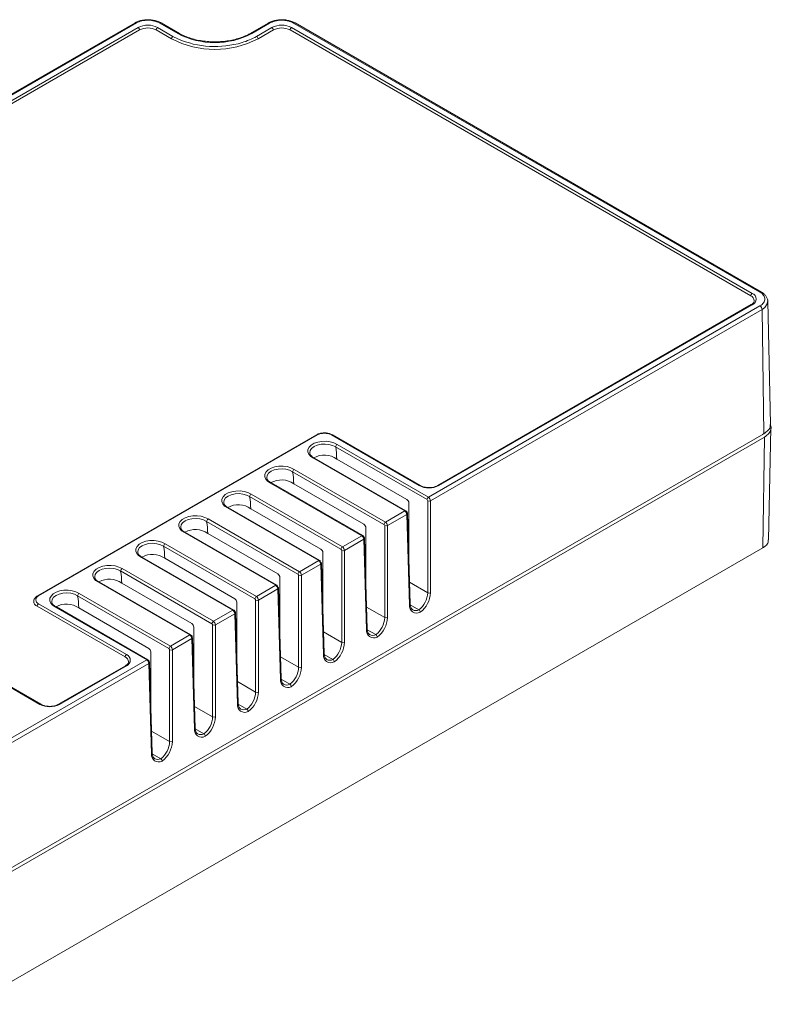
# Model space of a CAD drawing. Header units: millimetres. Extents: x 8 to 153, y 26 to 129.
# Tile 3 of 3: x 76 to 153, y 29 to 129. Entities that reach past the tile are written whole.
import ezdxf

# ---------------------------------------------------------------- set-up
doc = ezdxf.new("R2010")
doc.units = ezdxf.units.MM

msp = doc.modelspace()

# ---------------------------------------------------------------- linework, layer by layer
at = {"color": 7, "linetype": 'Continuous', "lineweight": 15}
for p, q in [((88.195, 128.697), (55.631, 109.898)), ((88.342, 128.68), (55.781, 109.883)), ((57.837, 110.495), (88.511, 128.203)), ((88.652, 127.958), (57.978, 110.25)), ((91.905, 127.06), (90.35, 127.958)), ((90.491, 128.203), (92.047, 127.305)), ((92.545, 127.593), (90.707, 128.654)), ((92.695, 127.608), (90.857, 128.669)), ((101.69, 128.651), (99.883, 127.608)), ((101.837, 128.634), (100.033, 127.593)), ((100.532, 127.305), (102.088, 128.203)), ((102.229, 127.958), (100.673, 127.06)), ((150.666, 100.976), (103.926, 127.958)), ((104.067, 128.203), (150.807, 101.221)), ((151.589, 101.345), (104.283, 128.654)), ((151.739, 101.36), (104.433, 128.669)), ((117.956, 80.538), (151.589, 99.953)), ((150.707, 100.088), (118.902, 81.727)), ((150.807, 100.078), (119.002, 81.717)), ((152.655, 87.928), (152.388, 100.423)), ((151.801, 99.59), (118.167, 80.174)), ((151.99, 86.984), (151.801, 99.59)), ((78.555, 59.51), (25.027, 90.411)), ((78.655, 59.52), (25.127, 90.421)), ((151.99, 86.984), (75.07, 42.579)), ((152.465, 76.2), (152.708, 87.548)), ((74.927, 42.126), (152.051, 86.649)), ((106.598, 86.87), (78.314, 70.542)), ((106.698, 86.86), (78.414, 70.532)), ((117.022, 81.717), (108.112, 86.86)), ((117.122, 81.727), (108.212, 86.87)), ((151.88, 75.398), (152.051, 86.649)), ((117.815, 80.296), (108.549, 85.644)), ((108.695, 85.884), (117.956, 80.538)), ((115.557, 79.153), (106.296, 84.499)), ((115.657, 79.162), (106.393, 84.51)), ((108.664, 84.412), (115.767, 80.312)), ((113.452, 77.777), (104.186, 83.126)), ((104.333, 83.365), (113.593, 78.019)), ((111.194, 76.634), (101.933, 81.98)), ((111.294, 76.644), (102.03, 81.992)), ((104.301, 81.894), (111.404, 77.793)), ((109.089, 75.258), (99.824, 80.607)), ((99.97, 80.847), (109.231, 75.5)), ((115.975, 74.035), (115.975, 79.947)), ((117.884, 70.843), (117.884, 80.174)), ((118.167, 80.174), (118.167, 70.843)), ((106.831, 74.115), (97.57, 79.461)), ((106.931, 74.125), (97.667, 79.473)), ((99.938, 79.375), (107.041, 75.275)), ((113.593, 78.019), (115.557, 79.153)), ((104.726, 72.74), (95.461, 78.088)), ((95.607, 78.328), (104.868, 72.982)), ((115.77, 78.79), (113.804, 77.655)), ((116.048, 69.619), (115.77, 78.79)), ((116.106, 69.704), (115.829, 78.875)), ((102.468, 71.597), (93.208, 76.943)), ((102.568, 71.607), (93.304, 76.955)), ((111.612, 71.516), (111.612, 77.428)), ((113.521, 68.324), (113.521, 77.655)), ((113.804, 77.655), (113.804, 68.324)), ((95.575, 76.856), (102.678, 72.756)), ((109.231, 75.5), (111.194, 76.634)), ((111.407, 76.271), (109.441, 75.137)), ((111.685, 67.101), (111.407, 76.271)), ((111.743, 67.185), (111.466, 76.356)), ((151.88, 75.398), (71.639, 29.076)), ((100.363, 70.221), (91.098, 75.57)), ((91.244, 75.809), (100.505, 70.463)), ((109.159, 65.806), (109.159, 75.137)), ((109.441, 75.137), (109.441, 65.806)), ((115.921, 75.82), (115.975, 75.851)), ((98.106, 69.078), (88.845, 74.424)), ((98.206, 69.088), (88.941, 74.436)), ((91.212, 74.338), (98.315, 70.237)), ((104.868, 72.982), (106.831, 74.115)), ((107.249, 68.998), (107.249, 74.909)), ((96.001, 67.702), (86.735, 73.051)), ((86.881, 73.291), (96.142, 67.944)), ((107.045, 73.753), (105.079, 72.618)), ((107.322, 64.582), (107.045, 73.753)), ((107.38, 64.667), (107.103, 73.838)), ((111.558, 73.302), (111.612, 73.333)), ((102.887, 66.479), (102.887, 72.391)), ((104.796, 63.287), (104.796, 72.618)), ((105.079, 72.618), (105.079, 63.287)), ((93.743, 66.559), (84.482, 71.906)), ((93.843, 66.569), (84.579, 71.917)), ((86.849, 71.819), (93.952, 67.719)), ((100.505, 70.463), (102.468, 71.597)), ((102.682, 71.234), (100.716, 70.099)), ((102.959, 62.063), (102.682, 71.234)), ((103.017, 62.148), (102.74, 71.319)), ((91.638, 65.184), (82.372, 70.533)), ((82.518, 70.772), (91.779, 65.426)), ((100.433, 60.768), (100.433, 70.099)), ((100.716, 70.099), (100.716, 60.768)), ((107.195, 70.783), (107.249, 70.814)), ((87.182, 64.327), (78.272, 69.471)), ((78.414, 69.716), (87.323, 64.572)), ((89.38, 64.041), (80.119, 69.387)), ((89.48, 64.051), (80.216, 69.399)), ((82.487, 69.301), (89.59, 65.2)), ((96.142, 67.944), (98.106, 69.078)), ((98.524, 63.96), (98.524, 69.872)), ((116.112, 69.613), (116.986, 69.108)), ((116.333, 69.134), (116.373, 69.109)), ((98.319, 68.716), (96.353, 67.581)), ((98.596, 59.545), (98.319, 68.716)), ((98.655, 59.63), (98.377, 68.8)), ((102.833, 68.264), (102.887, 68.296)), ((94.161, 61.442), (94.161, 67.354)), ((96.07, 58.25), (96.07, 67.581)), ((96.353, 67.581), (96.353, 58.25)), ((111.749, 67.094), (112.623, 66.59)), ((91.779, 65.426), (93.743, 66.559)), ((93.956, 66.197), (91.99, 65.062)), ((94.233, 57.026), (93.956, 66.197)), ((94.292, 57.111), (94.015, 66.282)), ((111.97, 66.615), (112.01, 66.59)), ((91.707, 55.731), (91.707, 65.062)), ((91.99, 65.062), (91.99, 55.731)), ((98.47, 65.746), (98.524, 65.777)), ((74.669, 55.549), (89.38, 64.041)), ((89.798, 58.923), (89.798, 64.835)), ((107.387, 64.576), (108.261, 64.071)), ((107.607, 64.097), (107.647, 64.071)), ((89.593, 63.678), (74.881, 55.185)), ((87.223, 63.439), (80.435, 59.52)), ((87.323, 63.429), (80.535, 59.51)), ((89.87, 54.507), (89.593, 63.678)), ((89.929, 54.592), (89.652, 63.763)), ((94.107, 63.227), (94.161, 63.258)), ((103.024, 62.057), (103.898, 61.553)), ((103.244, 61.578), (103.284, 61.553)), ((89.744, 60.709), (89.798, 60.74)), ((98.661, 59.539), (99.535, 59.034)), ((98.881, 59.059), (98.921, 59.034)), ((94.298, 57.02), (95.172, 56.515)), ((94.519, 56.541), (94.558, 56.516)), ((89.935, 54.501), (90.809, 53.997)), ((90.156, 54.022), (90.195, 53.997))]:
    msp.add_line(p, q, dxfattribs=at)
at = {"color": 8, "linetype": 'Continuous', "lineweight": 15}
for p, q in [((92.047, 127.305), (92.523, 127.058)), ((106.834, 74.117), (106.973, 74.036)), ((107.045, 73.916), (107.049, 73.756)), ((102.471, 71.598), (102.61, 71.518)), ((102.682, 71.397), (102.687, 71.237)), ((116.039, 71.908), (117.884, 70.843)), ((111.677, 69.389), (113.521, 68.324)), ((107.314, 66.871), (109.159, 65.806)), ((102.951, 64.352), (104.796, 63.287)), ((98.588, 61.833), (100.433, 60.768)), ((94.225, 59.315), (96.07, 58.25)), ((89.862, 56.796), (91.707, 55.731))]:
    msp.add_line(p, q, dxfattribs=at)
at = {"color": 144, "linetype": 'Continuous', "lineweight": 0}
for p, q in [((151.841, 86.891), (151.95, 86.96)), ((151.841, 86.898), (151.841, 86.891))]:
    msp.add_line(p, q, dxfattribs=at)
at = {"color": 7, "linetype": 'Continuous', "lineweight": 15, "flags": 128}
for points in [[(90.857, 128.669), (90.855, 128.67), (90.854, 128.671)], [(104.433, 128.669), (104.432, 128.67), (104.43, 128.671)], [(106.296, 84.499), (106.014, 84.683), (105.82, 84.902), (105.727, 85.143), (105.74, 85.389), (105.859, 85.625), (106.076, 85.837), (106.377, 86.011), (106.744, 86.136), (107.154, 86.205), (107.58, 86.212), (107.996, 86.159), (108.376, 86.047), (108.695, 85.884)], [(101.933, 81.98), (101.651, 82.165), (101.457, 82.384), (101.364, 82.624), (101.377, 82.87), (101.496, 83.106), (101.713, 83.318), (102.014, 83.492), (102.381, 83.618), (102.791, 83.686), (103.217, 83.694), (103.633, 83.64), (104.013, 83.528), (104.333, 83.365)], [(97.57, 79.461), (97.288, 79.646), (97.094, 79.865), (97.001, 80.105), (97.014, 80.351), (97.133, 80.588), (97.35, 80.8), (97.652, 80.974), (98.019, 81.099), (98.428, 81.168), (98.854, 81.175), (99.27, 81.121), (99.65, 81.009), (99.97, 80.847)], [(93.208, 76.943), (92.925, 77.127), (92.731, 77.347), (92.638, 77.587), (92.651, 77.833), (92.77, 78.069), (92.987, 78.281), (93.289, 78.455), (93.656, 78.58), (94.065, 78.649), (94.491, 78.657), (94.908, 78.603), (95.287, 78.491), (95.607, 78.328)], [(88.845, 74.424), (88.562, 74.609), (88.369, 74.828), (88.275, 75.068), (88.289, 75.314), (88.407, 75.551), (88.624, 75.762), (88.926, 75.936), (89.293, 76.062), (89.702, 76.13), (90.129, 76.138), (90.545, 76.084), (90.924, 75.972), (91.244, 75.809)], [(84.482, 71.906), (84.2, 72.09), (84.006, 72.309), (83.912, 72.549), (83.926, 72.796), (84.045, 73.032), (84.262, 73.244), (84.563, 73.418), (84.93, 73.543), (85.34, 73.612), (85.766, 73.619), (86.182, 73.566), (86.562, 73.454), (86.881, 73.291)], [(80.119, 69.387), (79.837, 69.571), (79.643, 69.791), (79.55, 70.031), (79.563, 70.277), (79.682, 70.513), (79.899, 70.725), (80.2, 70.899), (80.567, 71.025), (80.977, 71.093), (81.403, 71.101), (81.819, 71.047), (82.199, 70.935), (82.518, 70.772)]]:
    msp.add_lwpolyline(points, dxfattribs=at)
at = {"color": 8, "linetype": 'Continuous', "lineweight": 15, "flags": 128}
for points in [[(152.363, 100.41), (152.337, 100.149), (152.078, 99.791), (151.801, 99.59), (151.801, 99.59), (151.801, 99.59)], [(108.55, 85.641), (108.242, 85.796), (107.873, 85.898), (107.47, 85.938), (107.064, 85.913), (106.684, 85.827), (106.358, 85.684), (106.112, 85.497), (105.962, 85.277), (105.919, 85.075)], [(104.187, 83.123), (103.879, 83.278), (103.51, 83.379), (103.107, 83.419), (102.701, 83.395), (102.321, 83.308), (101.996, 83.166), (101.749, 82.978), (101.599, 82.759), (101.556, 82.556)], [(99.824, 80.604), (99.516, 80.759), (99.147, 80.86), (98.745, 80.9), (98.338, 80.876), (97.958, 80.79), (97.633, 80.647), (97.386, 80.459), (97.236, 80.24), (97.193, 80.038)], [(95.461, 78.085), (95.153, 78.24), (94.784, 78.342), (94.382, 78.382), (93.975, 78.358), (93.595, 78.271), (93.27, 78.129), (93.023, 77.941), (92.873, 77.721), (92.831, 77.519)], [(91.098, 75.567), (90.79, 75.722), (90.421, 75.823), (90.019, 75.863), (89.613, 75.839), (89.233, 75.752), (88.907, 75.61), (88.66, 75.422), (88.51, 75.203), (88.468, 75)], [(86.735, 73.048), (86.427, 73.203), (86.059, 73.304), (85.656, 73.344), (85.25, 73.32), (84.87, 73.234), (84.544, 73.091), (84.297, 72.903), (84.148, 72.684), (84.105, 72.482)], [(82.373, 70.53), (82.065, 70.685), (81.696, 70.786), (81.293, 70.826), (80.887, 70.802), (80.507, 70.715), (80.181, 70.573), (79.935, 70.385), (79.785, 70.165), (79.742, 69.963)]]:
    msp.add_lwpolyline(points, dxfattribs=at)
at = {"color": 144, "linetype": 'Continuous', "lineweight": 0, "flags": 128}
for points in [[(107.045, 73.916), (107.069, 73.899), (107.088, 73.88), (107.099, 73.858), (107.103, 73.836), (107.099, 73.813), (107.088, 73.791), (107.069, 73.771), (107.045, 73.753)], [(102.682, 71.397), (102.707, 71.38), (102.725, 71.361), (102.736, 71.339), (102.74, 71.317), (102.736, 71.294), (102.725, 71.273), (102.707, 71.252), (102.682, 71.234)]]:
    msp.add_lwpolyline(points, dxfattribs=at)
at = {"color": 7, "linetype": 'Continuous', "lineweight": 15}
for centre, radius, start, end in [((89.501, 126.292), 2.152, 62.60967, 117.39033), ((88.345, 127.944), 0.307, 2.60548, 57.39452), ((89.501, 126.32), 1.844, 62.60967, 117.39033), ((90.657, 127.944), 0.307, 122.60548, 177.39452), ((103.077, 126.292), 2.152, 62.60967, 117.39033), ((101.922, 127.944), 0.307, 2.60548, 57.39452), ((103.077, 126.32), 1.844, 62.60967, 117.39033), ((104.233, 127.944), 0.307, 122.60548, 177.39452), ((92.212, 127.046), 0.307, 122.60548, 177.39452), ((96.289, 135.521), 9.53, 242.60967, 297.39033), ((96.309, 135.863), 9.585, 246.73266, 286.61577), ((96.289, 134.782), 8.106, 242.49143, 297.50857), ((100.366, 127.046), 0.307, 2.60548, 57.39452), ((150.973, 100.962), 0.307, 122.60548, 177.39452), ((150.43, 100.436), 0.589, 4.23464, 66.37453), ((150.59, 100.649), 0.611, 290.78342, 69.21658), ((151.34, 99.564), 0.462, 3.2297, 57.34806), ((107.405, 85.495), 1.537, 62.60967, 117.39033), ((96.501, 83.903), 12.174, 2.39927, 8.21088), ((107.408, 82.629), 2.181, 54.8422, 119.02), ((92.138, 81.384), 12.174, 2.39927, 8.21088), ((103.045, 80.111), 2.181, 54.8422, 119.02), ((118.012, 83.627), 2.152, 242.60967, 297.39033), ((87.775, 78.865), 12.174, 2.39927, 8.21088), ((118.122, 80.278), 0.308, 122.65226, 176.77035), ((117.733, 80.168), 0.152, 2.21203, 57.22066), ((118.026, 80.458), 0.317, 243.52652, 296.47348), ((117.708, 80.151), 0.46, 2.88976, 57.30606), ((98.682, 77.592), 2.181, 54.8422, 119.02), ((115.307, 78.761), 0.465, 3.57021, 57.38873), ((83.412, 76.347), 12.174, 2.39927, 8.21088), ((113.76, 77.76), 0.308, 122.65226, 176.77035), ((113.345, 77.632), 0.46, 2.88976, 57.30606), ((94.319, 75.073), 2.181, 54.8422, 119.02), ((113.37, 77.649), 0.152, 2.21203, 57.22066), ((113.663, 77.939), 0.317, 243.52652, 296.47348), ((110.944, 76.243), 0.465, 3.57021, 57.38873), ((79.049, 73.828), 12.174, 2.39927, 8.21088), ((109.397, 75.241), 0.308, 122.65226, 176.77035), ((109.007, 75.131), 0.152, 2.21203, 57.22066), ((109.3, 75.42), 0.317, 243.52652, 296.47348), ((108.982, 75.113), 0.46, 2.88976, 57.30606), ((89.957, 72.555), 2.181, 54.8422, 119.02), ((74.686, 71.31), 12.174, 2.39927, 8.21088), ((105.034, 72.722), 0.308, 122.65226, 176.77035), ((104.619, 72.595), 0.46, 2.88976, 57.30606), ((85.594, 70.036), 2.181, 54.8422, 119.02), ((104.644, 72.612), 0.152, 2.21203, 57.22066), ((104.937, 72.902), 0.317, 243.52652, 296.47348), ((78.484, 69.99), 0.561, 178.50536, 247.79112), ((78.569, 70.124), 0.437, 110.78342, 249.21658), ((70.324, 68.791), 12.174, 2.39927, 8.21088), ((100.671, 70.204), 0.308, 122.65226, 176.77035), ((100.281, 70.093), 0.152, 2.21203, 57.22066), ((100.574, 70.383), 0.317, 243.52652, 296.47348), ((100.256, 70.076), 0.46, 2.88976, 57.30606), ((115.575, 70.939), 2.311, 307.63042, 357.62372), ((115.549, 70.956), 2.62, 307.04083, 357.51523), ((118.026, 71.127), 0.317, 243.52652, 296.47348), ((78.579, 69.457), 0.307, 122.60548, 177.39452), ((81.231, 67.518), 2.181, 54.8422, 119.02), ((97.855, 68.687), 0.465, 3.57021, 57.38873), ((116.778, 69.515), 0.738, 171.914, 298.2457), ((111.213, 68.42), 2.311, 307.63042, 357.62372), ((111.187, 68.438), 2.62, 307.04083, 357.51523), ((113.663, 68.608), 0.317, 243.52652, 296.47348), ((96.308, 67.685), 0.308, 122.65226, 176.77035), ((95.918, 67.575), 0.152, 2.21203, 57.22066), ((96.211, 67.865), 0.317, 243.52652, 296.47348), ((95.894, 67.557), 0.46, 2.88976, 57.30606), ((112.416, 66.997), 0.738, 171.914, 298.2457), ((93.492, 66.168), 0.465, 3.57021, 57.38873), ((106.85, 65.901), 2.311, 307.63042, 357.62372), ((106.824, 65.919), 2.62, 307.04083, 357.51523), ((109.3, 66.089), 0.317, 243.52652, 296.47348), ((87.489, 64.313), 0.307, 122.60548, 177.39452), ((86.946, 63.787), 0.589, 4.23464, 66.37453), ((87.106, 64.001), 0.611, 290.78342, 69.21658), ((89.129, 63.649), 0.465, 3.57021, 57.38873), ((108.053, 64.478), 0.738, 171.914, 298.2457), ((102.487, 63.383), 2.311, 307.63042, 357.62372), ((102.461, 63.401), 2.62, 307.04083, 357.51523), ((104.937, 63.571), 0.317, 243.52652, 296.47348), ((103.69, 61.959), 0.738, 171.914, 298.2457), ((98.124, 60.864), 2.311, 307.63042, 357.62372), ((98.098, 60.882), 2.62, 307.04083, 357.51523), ((100.574, 61.052), 0.317, 243.52652, 296.47348), ((79.545, 61.421), 2.152, 242.60967, 297.39033), ((99.327, 59.441), 0.738, 171.914, 298.2457), ((93.761, 58.346), 2.311, 307.63042, 357.62372), ((93.735, 58.363), 2.62, 307.04083, 357.51523), ((96.211, 58.534), 0.317, 243.52652, 296.47348), ((94.964, 56.922), 0.738, 171.914, 298.2457), ((89.398, 55.827), 2.311, 307.63042, 357.62372), ((89.372, 55.845), 2.62, 307.04083, 357.51523), ((91.849, 56.015), 0.317, 243.52652, 296.47348), ((90.601, 54.404), 0.738, 171.914, 298.2457)]:
    msp.add_arc(centre, radius, start, end, dxfattribs=at)
at = {"color": 8, "linetype": 'Continuous', "lineweight": 15}
for centre, radius, start, end in [((90.795, 128.53), 0.153, 67.44074, 125.40882), ((104.372, 128.53), 0.153, 67.71976, 125.38413), ((92.633, 127.473), 0.148, 65.25235, 126.21735), ((97.033, 133.52), 7.133, 286.4237, 299.37783), ((99.946, 127.473), 0.148, 53.77437, 114.8385), ((151.676, 101.226), 0.148, 64.49829, 126.28574), ((150.749, 99.996), 0.101, 54.38242, 114.30712), ((106.639, 86.778), 0.101, 54.38242, 114.30712), ((108.171, 86.778), 0.101, 65.69288, 125.61758), ((117.08, 81.635), 0.101, 66.10056, 125.58197), ((118.943, 81.635), 0.101, 54.4141, 113.94437), ((115.615, 79.073), 0.0984, 64.31687, 126.30207), ((115.729, 78.881), 0.1, 294.46638, 356.33016), ((111.252, 76.555), 0.0984, 64.31687, 126.30207), ((111.366, 76.363), 0.1, 294.46638, 356.33016), ((78.355, 70.45), 0.101, 54.38374, 114.29204), ((98.164, 68.999), 0.0984, 64.31687, 126.30207), ((116.006, 69.71), 0.1, 294.46548, 356.33981), ((116.68, 69.714), 0.679, 243.10056, 296.86821), ((98.277, 68.807), 0.1, 294.46638, 356.33016), ((111.643, 67.192), 0.1, 294.46548, 356.33981), ((93.801, 66.48), 0.0984, 64.31687, 126.30207), ((93.915, 66.288), 0.1, 294.46638, 356.33016), ((112.317, 67.195), 0.679, 243.10056, 296.86821), ((89.438, 63.962), 0.0984, 64.31687, 126.30207), ((107.28, 64.673), 0.1, 294.46548, 356.33981), ((107.954, 64.677), 0.679, 243.10056, 296.86821), ((87.265, 63.347), 0.101, 54.38242, 114.30712), ((89.552, 63.77), 0.1, 294.46638, 356.33016), ((102.917, 62.155), 0.1, 294.46548, 356.33981), ((103.591, 62.158), 0.679, 243.10056, 296.86821), ((78.614, 59.429), 0.101, 65.88609, 125.60073), ((80.476, 59.429), 0.101, 54.39396, 114.17475), ((98.555, 59.636), 0.1, 294.46548, 356.33981), ((99.228, 59.639), 0.679, 243.10056, 296.86821), ((94.192, 57.117), 0.1, 294.46548, 356.33981), ((94.865, 57.121), 0.679, 243.10056, 296.86821), ((89.829, 54.599), 0.1, 294.46548, 356.33981), ((90.503, 54.602), 0.679, 243.10056, 296.86821)]:
    msp.add_arc(centre, radius, start, end, dxfattribs=at)
at = {"color": 144, "linetype": 'Continuous', "lineweight": 0}
for centre, radius, start, end in [((115.52, 79.929), 0.455, 2.21203, 57.22066), ((111.157, 77.41), 0.455, 2.21203, 57.22066), ((106.794, 74.892), 0.455, 2.21203, 57.22066), ((106.886, 74.048), 0.087, 352.28434, 129.43678), ((106.581, 73.724), 0.465, 3.57021, 57.38873), ((106.888, 73.905), 0.157, 4.25328, 57.4687), ((102.432, 72.373), 0.455, 2.21203, 57.22066), ((102.524, 71.53), 0.087, 352.28434, 129.43678), ((102.218, 71.205), 0.465, 3.57021, 57.38873), ((102.526, 71.386), 0.157, 4.25328, 57.4687), ((98.069, 69.855), 0.455, 2.21203, 57.22066), ((93.706, 67.336), 0.455, 2.21203, 57.22066), ((89.343, 64.817), 0.455, 2.21203, 57.22066), ((91.945, 65.166), 0.308, 122.65226, 176.77035), ((91.556, 65.056), 0.152, 2.21203, 57.22066), ((91.849, 65.346), 0.317, 243.52652, 296.47348), ((91.531, 65.039), 0.46, 2.88976, 57.30606)]:
    msp.add_arc(centre, radius, start, end, dxfattribs=at)
at = {"color": 7, "linetype": 'Continuous', "lineweight": 15}
for points, knots in [([(90.853, 128.67), (90.833, 128.681), (90.715, 128.751), (90.445, 128.862), (90.047, 128.961), (89.615, 129.005), (89.179, 128.991), (88.759, 128.919), (88.428, 128.815), (88.26, 128.728), (88.203, 128.699)], [0, 0, 0, 0, 0.029118, 0.173096, 0.323903, 0.473104, 0.622169, 0.772384, 0.922427, 1, 1, 1, 1]), ([(90.707, 128.654), (90.629, 128.699), (90.545, 128.739), (90.366, 128.809), (90.269, 128.839), (90.068, 128.889), (89.965, 128.907), (89.753, 128.934), (89.643, 128.941), (89.426, 128.943), (89.318, 128.939), (89.103, 128.917), (88.996, 128.9), (88.693, 128.834), (88.504, 128.766), (88.342, 128.68)], [0, 0, 0, 0, 0.125, 0.125, 0.25, 0.25, 0.375, 0.375, 0.5, 0.5, 0.625, 0.625, 0.75, 0.75, 1, 1, 1, 1]), ([(104.429, 128.67), (104.405, 128.684), (104.282, 128.755), (104.007, 128.866), (103.609, 128.963), (103.177, 129.005), (102.742, 128.99), (102.321, 128.916), (101.962, 128.798), (101.772, 128.693), (101.692, 128.648)], [0, 0, 0, 0, 0.033653, 0.171784, 0.315359, 0.459227, 0.602627, 0.746222, 0.892169, 1, 1, 1, 1]), ([(104.283, 128.654), (104.121, 128.748), (103.927, 128.822), (103.612, 128.895), (103.502, 128.914), (103.278, 128.938), (103.165, 128.943), (102.938, 128.941), (102.823, 128.934), (102.602, 128.906), (102.495, 128.886), (102.286, 128.833), (102.186, 128.8), (102.002, 128.725), (101.917, 128.681), (101.837, 128.634)], [0, 0, 0, 0, 0.25, 0.25, 0.375, 0.375, 0.5, 0.5, 0.625, 0.625, 0.75, 0.75, 0.875, 0.875, 1, 1, 1, 1]), ([(88.197, 128.694), (88.209, 128.7), (88.238, 128.716), (88.287, 128.707), (88.324, 128.691), (88.338, 128.683), (88.342, 128.68)], [0, 0, 0, 0, 0.31053, 0.739498, 0.924847, 1, 1, 1, 1]), ([(99.883, 127.608), (99.799, 127.561), (99.555, 127.426), (99.1, 127.229), (98.509, 127.035), (97.875, 126.889), (97.21, 126.792), (96.527, 126.747), (95.84, 126.755), (95.161, 126.816), (94.503, 126.929), (93.88, 127.091), (93.315, 127.294), (92.93, 127.475), (92.737, 127.584), (92.695, 127.608)], [0, 0, 0, 0, 0.044355, 0.129265, 0.214349, 0.29958, 0.384944, 0.470402, 0.555904, 0.641397, 0.726812, 0.812097, 0.897202, 0.977648, 1, 1, 1, 1]), ([(151.589, 99.953), (151.748, 100.045), (151.874, 100.155), (152.044, 100.392), (152.088, 100.521), (152.088, 100.714), (152.077, 100.779), (152.033, 100.905), (152.001, 100.966), (151.916, 101.085), (151.862, 101.143), (151.739, 101.249), (151.669, 101.299), (151.589, 101.345)], [0, 0, 0, 0, 0.25, 0.25, 0.5, 0.5, 0.625, 0.625, 0.75, 0.75, 0.875, 0.875, 1, 1, 1, 1]), ([(152.384, 100.406), (152.385, 100.414), (152.401, 100.517), (152.341, 100.717), (152.205, 100.975), (151.999, 101.194), (151.821, 101.305), (151.738, 101.356)], [0, 0, 0, 0, 0.021983, 0.273251, 0.519575, 0.776797, 1, 1, 1, 1]), ([(151.009, 100.482), (151.01, 100.458), (151.013, 100.394), (150.948, 100.279), (150.833, 100.165), (150.737, 100.106), (150.707, 100.088)], [0, 0, 0, 0, 0.1970935, 0.5332474, 0.8566356, 1, 1, 1, 1]), ([(152.361, 100.567), (152.366, 100.557), (152.395, 100.507), (152.377, 100.453), (152.363, 100.41)], [0, 0, 0, 0, 0.1972, 1, 1, 1, 1]), ([(108.212, 86.87), (108.165, 86.895), (108.031, 86.965), (107.769, 87.041), (107.433, 87.076), (107.096, 87.05), (106.81, 86.978), (106.66, 86.902), (106.598, 86.87)], [0, 0, 0, 0, 0.102843, 0.293743, 0.48409, 0.67441, 0.86604, 1, 1, 1, 1]), ([(151.99, 86.984), (152.149, 87.098), (152.469, 87.327), (152.667, 87.673), (152.634, 87.873), (152.625, 87.927)], [0, 0, 0, 0, 0.422647, 0.845343, 1, 1, 1, 1]), ([(152.051, 86.649), (152.213, 86.762), (152.537, 86.989), (152.718, 87.416), (152.743, 87.731), (152.637, 87.874), (152.629, 87.884)], [0, 0, 0, 0, 0.325241, 0.650512, 0.976004, 1, 1, 1, 1]), ([(106.414, 84.5), (106.369, 84.524), (106.236, 84.593), (106.067, 84.728), (105.953, 84.897), (105.91, 85.007), (105.922, 85.068), (105.924, 85.075)], [0, 0, 0, 0, 0.1420874, 0.4134047, 0.6843302, 0.9617184, 1, 1, 1, 1]), ([(108.549, 85.644), (108.55, 85.687), (108.566, 85.737), (108.62, 85.826), (108.658, 85.863), (108.695, 85.884)], [0, 0, 0, 0, 0.5, 0.5, 1, 1, 1, 1]), ([(106.392, 84.508), (106.384, 84.513), (106.365, 84.523), (106.332, 84.517), (106.308, 84.506), (106.299, 84.5), (106.296, 84.499)], [0, 0, 0, 0, 0.310073, 0.739051, 0.928455, 1, 1, 1, 1]), ([(104.186, 83.126), (104.187, 83.169), (104.203, 83.219), (104.257, 83.307), (104.295, 83.345), (104.333, 83.365)], [0, 0, 0, 0, 0.5, 0.5, 1, 1, 1, 1]), ([(102.051, 81.981), (102.006, 82.005), (101.873, 82.074), (101.704, 82.21), (101.591, 82.378), (101.547, 82.489), (101.559, 82.549), (101.561, 82.556)], [0, 0, 0, 0, 0.1420874, 0.4134047, 0.6843302, 0.9617184, 1, 1, 1, 1]), ([(102.029, 81.99), (102.021, 81.994), (102.002, 82.005), (101.97, 81.998), (101.945, 81.987), (101.936, 81.982), (101.933, 81.98)], [0, 0, 0, 0, 0.310073, 0.739051, 0.928455, 1, 1, 1, 1]), ([(118.902, 81.727), (118.862, 81.705), (118.745, 81.643), (118.502, 81.564), (118.177, 81.514), (117.836, 81.515), (117.511, 81.567), (117.272, 81.646), (117.158, 81.707), (117.122, 81.727)], [0, 0, 0, 0, 0.0854, 0.250972, 0.418145, 0.586318, 0.75453, 0.921362, 1, 1, 1, 1]), ([(97.689, 79.463), (97.643, 79.487), (97.51, 79.556), (97.342, 79.691), (97.228, 79.859), (97.184, 79.97), (97.196, 80.03), (97.198, 80.038)], [0, 0, 0, 0, 0.142087, 0.413405, 0.68433, 0.961718, 1, 1, 1, 1]), ([(99.824, 80.607), (99.824, 80.65), (99.84, 80.7), (99.894, 80.788), (99.932, 80.826), (99.97, 80.847)], [0, 0, 0, 0, 0.5, 0.5, 1, 1, 1, 1]), ([(97.666, 79.471), (97.658, 79.476), (97.639, 79.486), (97.607, 79.479), (97.582, 79.469), (97.573, 79.463), (97.57, 79.461)], [0, 0, 0, 0, 0.3100735, 0.7390506, 0.9284552, 1, 1, 1, 1]), ([(115.829, 78.875), (115.825, 78.905), (115.817, 78.97), (115.768, 79.065), (115.709, 79.13), (115.667, 79.156), (115.657, 79.162)], [0, 0, 0, 0, 0.261827, 0.570248, 0.890915, 1, 1, 1, 1]), ([(95.461, 78.088), (95.461, 78.132), (95.478, 78.182), (95.531, 78.27), (95.569, 78.308), (95.607, 78.328)], [0, 0, 0, 0, 0.5, 0.5, 1, 1, 1, 1]), ([(93.326, 76.944), (93.28, 76.968), (93.147, 77.037), (92.979, 77.173), (92.865, 77.341), (92.821, 77.452), (92.834, 77.512), (92.835, 77.519)], [0, 0, 0, 0, 0.142087, 0.413405, 0.68433, 0.961718, 1, 1, 1, 1]), ([(93.303, 76.953), (93.295, 76.957), (93.276, 76.967), (93.244, 76.961), (93.219, 76.95), (93.21, 76.944), (93.208, 76.943)], [0, 0, 0, 0, 0.310073, 0.739051, 0.928455, 1, 1, 1, 1]), ([(111.466, 76.356), (111.462, 76.386), (111.455, 76.452), (111.405, 76.546), (111.346, 76.611), (111.305, 76.637), (111.294, 76.644)], [0, 0, 0, 0, 0.261827, 0.570248, 0.890915, 1, 1, 1, 1]), ([(152.439, 76.201), (152.438, 76.118), (152.437, 75.906), (152.22, 75.624), (151.976, 75.463), (151.88, 75.398)], [0, 0, 0, 0, 0.27666, 0.712203, 1, 1, 1, 1]), ([(88.963, 74.426), (88.917, 74.449), (88.785, 74.519), (88.616, 74.654), (88.502, 74.822), (88.458, 74.933), (88.471, 74.993), (88.472, 75)], [0, 0, 0, 0, 0.1420874, 0.4134047, 0.6843302, 0.9617184, 1, 1, 1, 1]), ([(91.098, 75.57), (91.099, 75.613), (91.115, 75.663), (91.169, 75.751), (91.206, 75.789), (91.244, 75.809)], [0, 0, 0, 0, 0.5, 0.5, 1, 1, 1, 1]), ([(88.94, 74.434), (88.932, 74.438), (88.913, 74.449), (88.881, 74.442), (88.857, 74.431), (88.847, 74.426), (88.845, 74.424)], [0, 0, 0, 0, 0.310073, 0.739051, 0.928455, 1, 1, 1, 1]), ([(86.735, 73.051), (86.736, 73.094), (86.752, 73.144), (86.806, 73.233), (86.844, 73.27), (86.881, 73.291)], [0, 0, 0, 0, 0.5, 0.5, 1, 1, 1, 1]), ([(84.6, 71.907), (84.554, 71.931), (84.422, 72), (84.253, 72.135), (84.139, 72.303), (84.095, 72.414), (84.108, 72.474), (84.109, 72.482)], [0, 0, 0, 0, 0.142087, 0.413405, 0.68433, 0.961718, 1, 1, 1, 1]), ([(84.578, 71.915), (84.57, 71.92), (84.551, 71.93), (84.518, 71.924), (84.494, 71.913), (84.484, 71.907), (84.482, 71.906)], [0, 0, 0, 0, 0.310073, 0.739051, 0.928455, 1, 1, 1, 1]), ([(78.314, 70.542), (78.269, 70.514), (78.151, 70.439), (78.013, 70.285), (77.922, 70.105), (77.93, 69.989), (77.934, 69.946)], [0, 0, 0, 0, 0.192492, 0.517131, 0.821036, 1, 1, 1, 1]), ([(80.237, 69.388), (80.192, 69.412), (80.059, 69.481), (79.89, 69.617), (79.776, 69.785), (79.732, 69.896), (79.745, 69.956), (79.747, 69.963)], [0, 0, 0, 0, 0.142087, 0.413405, 0.68433, 0.961718, 1, 1, 1, 1]), ([(82.372, 70.533), (82.373, 70.576), (82.389, 70.626), (82.443, 70.714), (82.481, 70.752), (82.518, 70.772)], [0, 0, 0, 0, 0.5, 0.5, 1, 1, 1, 1]), ([(80.215, 69.397), (80.207, 69.401), (80.188, 69.411), (80.155, 69.405), (80.131, 69.394), (80.122, 69.388), (80.119, 69.387)], [0, 0, 0, 0, 0.310073, 0.739051, 0.928455, 1, 1, 1, 1]), ([(98.377, 68.8), (98.374, 68.83), (98.366, 68.896), (98.317, 68.991), (98.258, 69.055), (98.216, 69.081), (98.206, 69.088)], [0, 0, 0, 0, 0.261827, 0.570248, 0.890915, 1, 1, 1, 1]), ([(116.348, 69.136), (116.321, 69.153), (116.25, 69.198), (116.164, 69.351), (116.115, 69.539), (116.108, 69.671), (116.106, 69.704)], [0, 0, 0, 0, 0.19937, 0.528148, 0.880456, 1, 1, 1, 1]), ([(116.986, 69.108), (117.023, 69.087), (117.06, 69.049), (117.112, 68.959), (117.127, 68.908), (117.128, 68.865)], [0, 0, 0, 0, 0.5, 0.5, 1, 1, 1, 1]), ([(111.985, 66.618), (111.958, 66.635), (111.887, 66.679), (111.802, 66.832), (111.752, 67.02), (111.745, 67.152), (111.743, 67.185)], [0, 0, 0, 0, 0.19937, 0.528148, 0.880456, 1, 1, 1, 1]), ([(94.015, 66.282), (94.011, 66.312), (94.003, 66.377), (93.954, 66.472), (93.895, 66.536), (93.853, 66.563), (93.843, 66.569)], [0, 0, 0, 0, 0.261827, 0.570248, 0.890915, 1, 1, 1, 1]), ([(112.623, 66.59), (112.661, 66.568), (112.697, 66.53), (112.749, 66.44), (112.764, 66.389), (112.765, 66.346)], [0, 0, 0, 0, 0.5, 0.5, 1, 1, 1, 1]), ([(89.652, 63.763), (89.648, 63.793), (89.64, 63.858), (89.591, 63.953), (89.532, 64.018), (89.49, 64.044), (89.48, 64.051)], [0, 0, 0, 0, 0.261827, 0.570248, 0.890915, 1, 1, 1, 1]), ([(107.622, 64.099), (107.595, 64.116), (107.524, 64.16), (107.439, 64.313), (107.389, 64.501), (107.382, 64.633), (107.38, 64.667)], [0, 0, 0, 0, 0.19937, 0.528148, 0.880456, 1, 1, 1, 1]), ([(108.261, 64.071), (108.298, 64.05), (108.334, 64.011), (108.386, 63.922), (108.401, 63.87), (108.402, 63.828)], [0, 0, 0, 0, 0.5, 0.5, 1, 1, 1, 1]), ([(87.525, 63.833), (87.526, 63.81), (87.529, 63.746), (87.464, 63.631), (87.348, 63.516), (87.253, 63.457), (87.223, 63.439)], [0, 0, 0, 0, 0.1970935, 0.5332474, 0.8566356, 1, 1, 1, 1]), ([(103.259, 61.581), (103.232, 61.597), (103.161, 61.642), (103.076, 61.795), (103.026, 61.983), (103.019, 62.115), (103.017, 62.148)], [0, 0, 0, 0, 0.19937, 0.528148, 0.880456, 1, 1, 1, 1]), ([(103.898, 61.553), (103.935, 61.531), (103.971, 61.493), (104.023, 61.403), (104.039, 61.352), (104.039, 61.309)], [0, 0, 0, 0, 0.5, 0.5, 1, 1, 1, 1]), ([(80.435, 59.52), (80.395, 59.499), (80.278, 59.437), (80.035, 59.358), (79.71, 59.308), (79.37, 59.309), (79.044, 59.36), (78.805, 59.44), (78.692, 59.501), (78.655, 59.52)], [0, 0, 0, 0, 0.0854, 0.250972, 0.418145, 0.586318, 0.75453, 0.921362, 1, 1, 1, 1]), ([(98.896, 59.062), (98.869, 59.079), (98.798, 59.123), (98.713, 59.276), (98.663, 59.464), (98.656, 59.596), (98.655, 59.63)], [0, 0, 0, 0, 0.19937, 0.528148, 0.880456, 1, 1, 1, 1]), ([(99.535, 59.034), (99.572, 59.013), (99.608, 58.974), (99.66, 58.884), (99.676, 58.833), (99.676, 58.791)], [0, 0, 0, 0, 0.5, 0.5, 1, 1, 1, 1]), ([(94.533, 56.543), (94.506, 56.56), (94.435, 56.604), (94.35, 56.758), (94.301, 56.945), (94.294, 57.077), (94.292, 57.111)], [0, 0, 0, 0, 0.19937, 0.528148, 0.880456, 1, 1, 1, 1]), ([(95.172, 56.515), (95.209, 56.494), (95.245, 56.455), (95.297, 56.366), (95.313, 56.315), (95.314, 56.272)], [0, 0, 0, 0, 0.5, 0.5, 1, 1, 1, 1]), ([(90.17, 54.025), (90.144, 54.042), (90.073, 54.086), (89.987, 54.239), (89.938, 54.427), (89.931, 54.559), (89.929, 54.592)], [0, 0, 0, 0, 0.19937, 0.528148, 0.880456, 1, 1, 1, 1]), ([(90.809, 53.997), (90.846, 53.975), (90.883, 53.937), (90.935, 53.847), (90.95, 53.796), (90.951, 53.753)], [0, 0, 0, 0, 0.5, 0.5, 1, 1, 1, 1])]:
    msp.add_open_spline(points, degree=3, knots=knots, dxfattribs=at)
at = {"color": 8, "linetype": 'Continuous', "lineweight": 15}
msp.add_open_spline([(101.687, 128.648), (101.687, 128.649), (101.703, 128.666), (101.756, 128.668), (101.81, 128.645), (101.837, 128.634)], degree=3, knots=[0, 0, 0, 0, 0.010881, 0.50544, 1, 1, 1, 1], dxfattribs=at)
at = {"color": 7, "linetype": 'Continuous', "lineweight": 15}
for points in [[(108.549, 85.644), (108.549, 85.643), (108.549, 85.642), (108.55, 85.641)], [(104.186, 83.126), (104.186, 83.125), (104.187, 83.124), (104.187, 83.123)], [(99.824, 80.607), (99.824, 80.606), (99.824, 80.605), (99.824, 80.604)], [(95.461, 78.088), (95.461, 78.088), (95.461, 78.086), (95.461, 78.085)], [(91.098, 75.57), (91.098, 75.569), (91.098, 75.568), (91.098, 75.567)], [(86.735, 73.051), (86.735, 73.05), (86.735, 73.049), (86.735, 73.048)], [(82.372, 70.533), (82.372, 70.532), (82.372, 70.531), (82.373, 70.53)]]:
    msp.add_open_spline(points, degree=3, dxfattribs=at)

doc.saveas('drawing.dxf')
